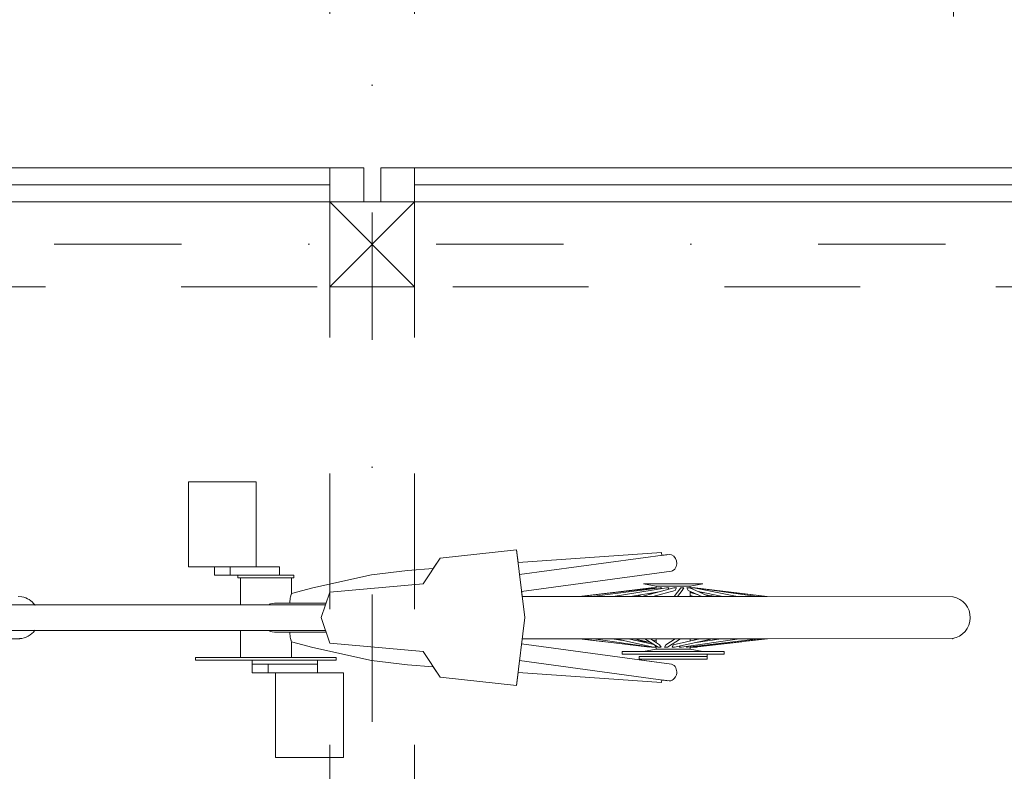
# Model space of a CAD drawing. Extents: x -279660 to -178910, y 68529 to 97979.
# Tile 20 of 45: x -258832 to -257671, y 87441 to 88326. Entities that reach past the tile are written whole.
import ezdxf

# ---------------------------------------------------------------- set-up
doc = ezdxf.new("R2010")
doc.units = 0
doc.header["$MEASUREMENT"] = 0
for name, pattern in [('Dashed', [564.444447, 282.222223, -282.222223]), ('Dot & Dashed', [450, 150, -150, 0, -150]), ('Przerywana', [320, 160, -160])]:
    doc.linetypes.add(name, pattern=pattern)
for name, color, linetype, lineweight in [('Arch konstrukcja dachu_Nr_Pióra__21', 7, 'Continuous', 9), ('Arch konstrukcja dachu_Nr_Pióra__41', 7, 'Continuous', 15), ('Arch wymiary_Nr_Pióra__21', 7, 'Continuous', 9), ('INWENT OPISY_Nr_Pióra__41', 7, 'Continuous', 15)]:
    doc.layers.add(name, color=color, linetype=linetype, lineweight=lineweight)
doc.layers.add('Arch konstrukcja dachu_Nr_Pióra__66', color=7, linetype='Continuous', lineweight=13, true_color=0x0404ff)
doc.layers.add('Arch zieleń_Nr_Pióra__22', color=7, linetype='Continuous', lineweight=9, true_color=0x7f7f7f)
doc.layers.add('Arch wymiary', color=7, linetype='Continuous')
doc.styles.add('GENERATED_STYLE_1', font='txt')
doc.dimstyles.new('GENERATED_STYLE__1', dxfattribs={"dimtxt": 160.000002, "dimasz": 114, "dimexe": 0.18, "dimexo": 0, "dimgap": 0.09, "dimtad": 1, "dimtih": 1, "dimtoh": 1, "dimdec": 0, "dimlfac": 0.1, "dimzin": 0, "dimdsep": 46, "dimtxsty": 'GENERATED_STYLE_1', "dimblk": 'ARROWHEAD_2', "dimblk1": 'ARROWHEAD_2', "dimblk2": 'ARROWHEAD_2', "dimcen": 0.09, "dimclrd": 7, "dimclre": 7, "dimclrt": 7, "dimazin": 0, "dimtfac": 1, "dimtdec": 4, "dimtmove": 0, "dimatfit": 3, "dimfxl": 0, "dimtolj": 1, "dimtzin": 0, "dimarcsym": 0})
doc.dimstyles.new('GENERATED_STYLE__2', dxfattribs={"dimtxt": 160.000002, "dimasz": 114, "dimexe": 0.18, "dimexo": 0, "dimgap": 0.09, "dimtad": 1, "dimdec": 0, "dimlfac": 0.1, "dimzin": 0, "dimdsep": 46, "dimtxsty": 'GENERATED_STYLE_1', "dimblk": 'ARROWHEAD_2', "dimblk1": 'ARROWHEAD_2', "dimblk2": 'ARROWHEAD_2', "dimcen": 0.09, "dimclrd": 7, "dimclre": 7, "dimclrt": 7, "dimazin": 0, "dimtfac": 1, "dimtdec": 4, "dimtmove": 0, "dimatfit": 3, "dimfxl": 0, "dimtolj": 1, "dimtzin": 0, "dimarcsym": 0})

# ---------------------------------------------------------------- blocks, each defined once
blk = doc.blocks.new('*D256')
at = {"layer": 'Arch wymiary_Nr_Pióra__21', "linetype": 'Continuous'}
for p, q in [((-259781.2, 90213.9), (-259781.2, 90438.9)), ((-254501.2, 90213.9), (-254501.2, 90438.9)), ((-259737.9, 90401.4), (-259824.5, 90251.4)), ((-254544.5, 90251.4), (-254457.9, 90401.4)), ((-259854.6, 90326.4), (-259781.2, 90326.4)), ((-259781.2, 90326.4), (-254501.2, 90326.4)), ((-254501.2, 90326.4), (-254427.9, 90326.4))]:
    blk.add_line(p, q, dxfattribs=at)
at = {"layer": 'Arch wymiary_Nr_Pióra__21', "insert": (-257294.8, 90358.4), "char_height": 160, "attachment_point": 7, "style": 'GENERATED_STYLE_1'}
blk.add_mtext('{528}', dxfattribs=at)
blk = doc.blocks.new('ARROWHEAD_2')
at = {"color": 0, "linetype": 'Continuous', "lineweight": 0}
for p, q in [((-0.378, -0.655), (0.378, 0.655)), ((0, 0), (-1, 0))]:
    blk.add_line(p, q, dxfattribs=at)
blk = doc.blocks.new('*D257')
at = {"layer": 'Arch wymiary_Nr_Pióra__21', "linetype": 'Continuous'}
for p, q in [((-252577, 88151.7), (-252577, 88225.1)), ((-252502, 88108.4), (-252652, 88195)), ((-252464.5, 88151.7), (-252689.5, 88151.7)), ((-252577, 84871.7), (-252577, 88151.7)), ((-252652, 84915), (-252502, 84828.4)), ((-252464.5, 84871.7), (-252689.5, 84871.7)), ((-252577, 84798.4), (-252577, 84871.7))]:
    blk.add_line(p, q, dxfattribs=at)
at = {"layer": 'Arch wymiary_Nr_Pióra__21', "insert": (-252609, 86358.1), "char_height": 160, "attachment_point": 7, "rotation": 90, "style": 'GENERATED_STYLE_1'}
blk.add_mtext('{328}', dxfattribs=at)
blk = doc.blocks.new('*D409')
at = {"layer": 'Arch wymiary_Nr_Pióra__21', "linetype": 'Continuous'}
for p, q in [((-259781.2, 88333.3), (-259781.2, 88558.3)), ((-259741.2, 88333.3), (-259741.2, 88558.3)), ((-259824.5, 88370.8), (-259737.9, 88520.8)), ((-259697.9, 88520.8), (-259784.5, 88370.8)), ((-259854.6, 88445.8), (-259781.2, 88445.8)), ((-259781.2, 88445.8), (-259741.2, 88445.8))]:
    blk.add_line(p, q, dxfattribs=at)
at = {"layer": 'Arch wymiary_Nr_Pióra__21', "char_height": 160, "attachment_point": 7, "style": 'GENERATED_STYLE_1'}
for s, insert in [('{10}', (-259597.9, 88477.8)), ('{118}', (-259207.3, 88477.8)), ('{10}', (-258714.4, 88477.8)), ('{118}', (-258034.7, 88477.8)), ('{10}', (-257439.4, 88477.8)), ('{10}', (-256164.4, 88477.8)), ('{118}', (-255484.7, 88477.8)), ('{10}', (-254889.4, 88477.8)), ('{4}', (-259927, 88477.8)), ('{117}', (-256759.7, 88477.8)), ('{4}', (-254457.9, 88477.8))]:
    blk.add_mtext(s, dxfattribs=dict(at, insert=insert))
blk = doc.blocks.new('*D410')
at = {"layer": 'Arch wymiary_Nr_Pióra__21', "linetype": 'Continuous'}
for p, q in [((-259741.2, 88333.3), (-259741.2, 88558.3)), ((-259641.2, 88333.3), (-259641.2, 88558.3)), ((-259824.5, 88370.8), (-259737.9, 88520.8)), ((-259697.9, 88520.8), (-259784.5, 88370.8)), ((-259597.9, 88520.8), (-259684.5, 88370.8)), ((-259741.2, 88445.8), (-259641.2, 88445.8))]:
    blk.add_line(p, q, dxfattribs=at)
at = {"layer": 'Arch wymiary_Nr_Pióra__21', "char_height": 160, "attachment_point": 7, "style": 'GENERATED_STYLE_1'}
for s, insert in [('{10}', (-259597.9, 88477.8)), ('{118}', (-259207.3, 88477.8)), ('{10}', (-258714.4, 88477.8)), ('{118}', (-258034.7, 88477.8)), ('{10}', (-257439.4, 88477.8)), ('{10}', (-256164.4, 88477.8)), ('{118}', (-255484.7, 88477.8)), ('{10}', (-254889.4, 88477.8)), ('{4}', (-259927, 88477.8)), ('{117}', (-256759.7, 88477.8)), ('{4}', (-254457.9, 88477.8))]:
    blk.add_mtext(s, dxfattribs=dict(at, insert=insert))
blk = doc.blocks.new('*D411')
at = {"layer": 'Arch wymiary_Nr_Pióra__21', "linetype": 'Continuous'}
for p, q in [((-259641.2, 88333.3), (-259641.2, 88558.3)), ((-258466.2, 88333.3), (-258466.2, 88558.3)), ((-259597.9, 88520.8), (-259684.5, 88370.8)), ((-258422.9, 88520.8), (-258509.5, 88370.8)), ((-259641.2, 88445.8), (-258466.2, 88445.8))]:
    blk.add_line(p, q, dxfattribs=at)
at = {"layer": 'Arch wymiary_Nr_Pióra__21', "char_height": 160, "attachment_point": 7, "style": 'GENERATED_STYLE_1'}
for s, insert in [('{10}', (-259597.9, 88477.8)), ('{118}', (-259207.3, 88477.8)), ('{10}', (-258714.4, 88477.8)), ('{118}', (-258034.7, 88477.8)), ('{10}', (-257439.4, 88477.8)), ('{10}', (-256164.4, 88477.8)), ('{118}', (-255484.7, 88477.8)), ('{10}', (-254889.4, 88477.8)), ('{4}', (-259927, 88477.8)), ('{117}', (-256759.7, 88477.8)), ('{4}', (-254457.9, 88477.8))]:
    blk.add_mtext(s, dxfattribs=dict(at, insert=insert))
blk = doc.blocks.new('*D412')
at = {"layer": 'Arch wymiary_Nr_Pióra__21', "linetype": 'Continuous'}
for p, q in [((-258466.2, 88333.3), (-258466.2, 88558.3)), ((-258366.2, 88333.3), (-258366.2, 88558.3)), ((-258422.9, 88520.8), (-258509.5, 88370.8)), ((-258322.9, 88520.8), (-258409.5, 88370.8)), ((-258466.2, 88445.8), (-258366.2, 88445.8))]:
    blk.add_line(p, q, dxfattribs=at)
at = {"layer": 'Arch wymiary_Nr_Pióra__21', "char_height": 160, "attachment_point": 7, "style": 'GENERATED_STYLE_1'}
for s, insert in [('{10}', (-259597.9, 88477.8)), ('{118}', (-259207.3, 88477.8)), ('{10}', (-258714.4, 88477.8)), ('{118}', (-258034.7, 88477.8)), ('{10}', (-257439.4, 88477.8)), ('{10}', (-256164.4, 88477.8)), ('{118}', (-255484.7, 88477.8)), ('{10}', (-254889.4, 88477.8)), ('{4}', (-259927, 88477.8)), ('{117}', (-256759.7, 88477.8)), ('{4}', (-254457.9, 88477.8))]:
    blk.add_mtext(s, dxfattribs=dict(at, insert=insert))
blk = doc.blocks.new('*D413')
at = {"layer": 'Arch wymiary_Nr_Pióra__21', "linetype": 'Continuous'}
for p, q in [((-258366.2, 88333.3), (-258366.2, 88558.3)), ((-257191.2, 88333.3), (-257191.2, 88558.3)), ((-258322.9, 88520.8), (-258409.5, 88370.8)), ((-257147.9, 88520.8), (-257234.5, 88370.8)), ((-258366.2, 88445.8), (-257191.2, 88445.8))]:
    blk.add_line(p, q, dxfattribs=at)
at = {"layer": 'Arch wymiary_Nr_Pióra__21', "char_height": 160, "attachment_point": 7, "style": 'GENERATED_STYLE_1'}
for s, insert in [('{10}', (-259597.9, 88477.8)), ('{118}', (-259207.3, 88477.8)), ('{10}', (-258714.4, 88477.8)), ('{118}', (-258034.7, 88477.8)), ('{10}', (-257439.4, 88477.8)), ('{10}', (-256164.4, 88477.8)), ('{118}', (-255484.7, 88477.8)), ('{10}', (-254889.4, 88477.8)), ('{4}', (-259927, 88477.8)), ('{117}', (-256759.7, 88477.8)), ('{4}', (-254457.9, 88477.8))]:
    blk.add_mtext(s, dxfattribs=dict(at, insert=insert))
blk = doc.blocks.new('*D414')
at = {"layer": 'Arch wymiary_Nr_Pióra__21', "linetype": 'Continuous'}
for p, q in [((-257191.2, 88333.3), (-257191.2, 88558.3)), ((-257091.2, 88333.3), (-257091.2, 88558.3)), ((-257147.9, 88520.8), (-257234.5, 88370.8)), ((-257047.9, 88520.8), (-257134.5, 88370.8)), ((-257191.2, 88445.8), (-257091.2, 88445.8))]:
    blk.add_line(p, q, dxfattribs=at)
at = {"layer": 'Arch wymiary_Nr_Pióra__21', "char_height": 160, "attachment_point": 7, "style": 'GENERATED_STYLE_1'}
for s, insert in [('{10}', (-259597.9, 88477.8)), ('{118}', (-259207.3, 88477.8)), ('{10}', (-258714.4, 88477.8)), ('{118}', (-258034.7, 88477.8)), ('{10}', (-257439.4, 88477.8)), ('{10}', (-256164.4, 88477.8)), ('{118}', (-255484.7, 88477.8)), ('{10}', (-254889.4, 88477.8)), ('{4}', (-259927, 88477.8)), ('{117}', (-256759.7, 88477.8)), ('{4}', (-254457.9, 88477.8))]:
    blk.add_mtext(s, dxfattribs=dict(at, insert=insert))
blk = doc.blocks.new('*D415')
at = {"layer": 'Arch wymiary_Nr_Pióra__21', "linetype": 'Continuous'}
for p, q in [((-257091.2, 88333.3), (-257091.2, 88558.3)), ((-255916.2, 88333.3), (-255916.2, 88558.3)), ((-257047.9, 88520.8), (-257134.5, 88370.8)), ((-255872.9, 88520.8), (-255959.5, 88370.8)), ((-257091.2, 88445.8), (-255916.2, 88445.8))]:
    blk.add_line(p, q, dxfattribs=at)
at = {"layer": 'Arch wymiary_Nr_Pióra__21', "char_height": 160, "attachment_point": 7, "style": 'GENERATED_STYLE_1'}
for s, insert in [('{10}', (-259597.9, 88477.8)), ('{118}', (-259207.3, 88477.8)), ('{10}', (-258714.4, 88477.8)), ('{118}', (-258034.7, 88477.8)), ('{10}', (-257439.4, 88477.8)), ('{10}', (-256164.4, 88477.8)), ('{118}', (-255484.7, 88477.8)), ('{10}', (-254889.4, 88477.8)), ('{4}', (-259927, 88477.8)), ('{117}', (-256759.7, 88477.8)), ('{4}', (-254457.9, 88477.8))]:
    blk.add_mtext(s, dxfattribs=dict(at, insert=insert))
blk = doc.blocks.new('*D416')
at = {"layer": 'Arch wymiary_Nr_Pióra__21', "linetype": 'Continuous'}
for p, q in [((-255916.2, 88333.3), (-255916.2, 88558.3)), ((-255816.2, 88333.3), (-255816.2, 88558.3)), ((-255872.9, 88520.8), (-255959.5, 88370.8)), ((-255772.9, 88520.8), (-255859.5, 88370.8)), ((-255916.2, 88445.8), (-255816.2, 88445.8))]:
    blk.add_line(p, q, dxfattribs=at)
at = {"layer": 'Arch wymiary_Nr_Pióra__21', "char_height": 160, "attachment_point": 7, "style": 'GENERATED_STYLE_1'}
for s, insert in [('{10}', (-259597.9, 88477.8)), ('{118}', (-259207.3, 88477.8)), ('{10}', (-258714.4, 88477.8)), ('{118}', (-258034.7, 88477.8)), ('{10}', (-257439.4, 88477.8)), ('{10}', (-256164.4, 88477.8)), ('{118}', (-255484.7, 88477.8)), ('{10}', (-254889.4, 88477.8)), ('{4}', (-259927, 88477.8)), ('{117}', (-256759.7, 88477.8)), ('{4}', (-254457.9, 88477.8))]:
    blk.add_mtext(s, dxfattribs=dict(at, insert=insert))
blk = doc.blocks.new('*D417')
at = {"layer": 'Arch wymiary_Nr_Pióra__21', "linetype": 'Continuous'}
for p, q in [((-255816.2, 88333.3), (-255816.2, 88558.3)), ((-254641.2, 88333.3), (-254641.2, 88558.3)), ((-255772.9, 88520.8), (-255859.5, 88370.8)), ((-254597.9, 88520.8), (-254684.5, 88370.8)), ((-255816.2, 88445.8), (-254641.2, 88445.8))]:
    blk.add_line(p, q, dxfattribs=at)
at = {"layer": 'Arch wymiary_Nr_Pióra__21', "char_height": 160, "attachment_point": 7, "style": 'GENERATED_STYLE_1'}
for s, insert in [('{10}', (-259597.9, 88477.8)), ('{118}', (-259207.3, 88477.8)), ('{10}', (-258714.4, 88477.8)), ('{118}', (-258034.7, 88477.8)), ('{10}', (-257439.4, 88477.8)), ('{10}', (-256164.4, 88477.8)), ('{118}', (-255484.7, 88477.8)), ('{10}', (-254889.4, 88477.8)), ('{4}', (-259927, 88477.8)), ('{117}', (-256759.7, 88477.8)), ('{4}', (-254457.9, 88477.8))]:
    blk.add_mtext(s, dxfattribs=dict(at, insert=insert))
blk = doc.blocks.new('*D418')
at = {"layer": 'Arch wymiary_Nr_Pióra__21', "linetype": 'Continuous'}
for p, q in [((-254641.2, 88333.3), (-254641.2, 88558.3)), ((-254541.2, 88333.3), (-254541.2, 88558.3)), ((-254597.9, 88520.8), (-254684.5, 88370.8)), ((-254584.5, 88370.8), (-254497.9, 88520.8)), ((-254457.9, 88520.8), (-254544.5, 88370.8)), ((-254641.2, 88445.8), (-254541.2, 88445.8))]:
    blk.add_line(p, q, dxfattribs=at)
at = {"layer": 'Arch wymiary_Nr_Pióra__21', "char_height": 160, "attachment_point": 7, "style": 'GENERATED_STYLE_1'}
for s, insert in [('{10}', (-259597.9, 88477.8)), ('{118}', (-259207.3, 88477.8)), ('{10}', (-258714.4, 88477.8)), ('{118}', (-258034.7, 88477.8)), ('{10}', (-257439.4, 88477.8)), ('{10}', (-256164.4, 88477.8)), ('{118}', (-255484.7, 88477.8)), ('{10}', (-254889.4, 88477.8)), ('{4}', (-259927, 88477.8)), ('{117}', (-256759.7, 88477.8)), ('{4}', (-254457.9, 88477.8))]:
    blk.add_mtext(s, dxfattribs=dict(at, insert=insert))
blk = doc.blocks.new('*D419')
at = {"layer": 'Arch wymiary_Nr_Pióra__21', "linetype": 'Continuous'}
for p, q in [((-254541.2, 88333.3), (-254541.2, 88558.3)), ((-254501.2, 88333.3), (-254501.2, 88558.3)), ((-254584.5, 88370.8), (-254497.9, 88520.8)), ((-254457.9, 88520.8), (-254544.5, 88370.8)), ((-254541.2, 88445.8), (-254501.2, 88445.8)), ((-254501.2, 88445.8), (-254427.9, 88445.8))]:
    blk.add_line(p, q, dxfattribs=at)
at = {"layer": 'Arch wymiary_Nr_Pióra__21', "char_height": 160, "attachment_point": 7, "style": 'GENERATED_STYLE_1'}
for s, insert in [('{10}', (-259597.9, 88477.8)), ('{118}', (-259207.3, 88477.8)), ('{10}', (-258714.4, 88477.8)), ('{118}', (-258034.7, 88477.8)), ('{10}', (-257439.4, 88477.8)), ('{10}', (-256164.4, 88477.8)), ('{118}', (-255484.7, 88477.8)), ('{10}', (-254889.4, 88477.8)), ('{4}', (-259927, 88477.8)), ('{117}', (-256759.7, 88477.8)), ('{4}', (-254457.9, 88477.8))]:
    blk.add_mtext(s, dxfattribs=dict(at, insert=insert))
blk = doc.blocks.new('*D420')
at = {"layer": 'Arch wymiary_Nr_Pióra__21', "linetype": 'Continuous'}
for p, q in [((-259781.2, 89909.2), (-259781.2, 90134.2)), ((-259741.2, 89909.2), (-259741.2, 90134.2)), ((-259824.5, 89946.7), (-259737.9, 90096.7)), ((-259697.9, 90096.7), (-259784.5, 89946.7)), ((-259854.6, 90021.7), (-259781.2, 90021.7)), ((-259781.2, 90021.7), (-259741.2, 90021.7))]:
    blk.add_line(p, q, dxfattribs=at)
at = {"layer": 'Arch wymiary_Nr_Pióra__21', "char_height": 160, "attachment_point": 7, "style": 'GENERATED_STYLE_1'}
for s, insert in [('{4}', (-259927, 90053.7)), ('{520}', (-257346, 90053.7)), ('{4}', (-254687, 90053.7))]:
    blk.add_mtext(s, dxfattribs=dict(at, insert=insert))
blk = doc.blocks.new('*D421')
at = {"layer": 'Arch wymiary_Nr_Pióra__21', "linetype": 'Continuous'}
for p, q in [((-259741.2, 89909.2), (-259741.2, 90134.2)), ((-254541.2, 89909.2), (-254541.2, 90134.2)), ((-259824.5, 89946.7), (-259737.9, 90096.7)), ((-259697.9, 90096.7), (-259784.5, 89946.7)), ((-254584.5, 89946.7), (-254497.9, 90096.7)), ((-254457.9, 90096.7), (-254544.5, 89946.7)), ((-259741.2, 90021.7), (-254541.2, 90021.7))]:
    blk.add_line(p, q, dxfattribs=at)
at = {"layer": 'Arch wymiary_Nr_Pióra__21', "char_height": 160, "attachment_point": 7, "style": 'GENERATED_STYLE_1'}
for s, insert in [('{4}', (-259927, 90053.7)), ('{520}', (-257346, 90053.7)), ('{4}', (-254687, 90053.7))]:
    blk.add_mtext(s, dxfattribs=dict(at, insert=insert))
blk = doc.blocks.new('*D422')
at = {"layer": 'Arch wymiary_Nr_Pióra__21', "linetype": 'Continuous'}
for p, q in [((-254541.2, 89909.2), (-254541.2, 90134.2)), ((-254501.2, 89909.2), (-254501.2, 90134.2)), ((-254584.5, 89946.7), (-254497.9, 90096.7)), ((-254457.9, 90096.7), (-254544.5, 89946.7)), ((-254541.2, 90021.7), (-254501.2, 90021.7)), ((-254501.2, 90021.7), (-254427.9, 90021.7))]:
    blk.add_line(p, q, dxfattribs=at)
at = {"layer": 'Arch wymiary_Nr_Pióra__21', "char_height": 160, "attachment_point": 7, "style": 'GENERATED_STYLE_1'}
for s, insert in [('{4}', (-259927, 90053.7)), ('{520}', (-257346, 90053.7)), ('{4}', (-254687, 90053.7))]:
    blk.add_mtext(s, dxfattribs=dict(at, insert=insert))

msp = doc.modelspace()

# ---------------------------------------------------------------- linework, layer by layer
at = {"layer": 'Arch konstrukcja dachu_Nr_Pióra__21', "linetype": 'Dot & Dashed'}
for p, q in [((-258416.2, 95300.7), (-258416.2, 82181.1)), ((-259691.2, 88061.7), (-253270.1, 88061.7))]:
    msp.add_line(p, q, dxfattribs=at)
at = {"layer": 'Arch konstrukcja dachu_Nr_Pióra__41', "linetype": 'Przerywana'}
for p, q in [((-259641.2, 88111.7), (-254641.2, 88111.7)), ((-258466.2, 88111.7), (-258466.2, 84911.7)), ((-258366.2, 88111.7), (-258366.2, 84911.7)), ((-254641.2, 88011.7), (-259641.2, 88011.7))]:
    msp.add_line(p, q, dxfattribs=at)
at = {"layer": 'Arch konstrukcja dachu_Nr_Pióra__41', "linetype": 'Continuous'}
for p, q in [((-258466.2, 88111.7), (-258366.2, 88111.7)), ((-258466.2, 88011.7), (-258466.2, 88111.7)), ((-258466.2, 88011.7), (-258366.2, 88111.7)), ((-258366.2, 88011.7), (-258466.2, 88111.7)), ((-258366.2, 88111.7), (-258366.2, 88011.7)), ((-258366.2, 88011.7), (-258466.2, 88011.7))]:
    msp.add_line(p, q, dxfattribs=at)
at = {"layer": 'Arch konstrukcja dachu_Nr_Pióra__66', "linetype": 'Continuous'}
for p, q in [((-259701.2, 88151.7), (-258466.2, 88151.7)), ((-258466.2, 88151.7), (-258426.2, 88151.7)), ((-258466.2, 88111.7), (-258466.2, 88151.7)), ((-258426.2, 88151.7), (-258426.2, 88111.7)), ((-258406.2, 88111.7), (-258406.2, 88151.7)), ((-258406.2, 88151.7), (-258366.2, 88151.7)), ((-258366.2, 88151.7), (-258366.2, 88111.7)), ((-258366.2, 88151.7), (-257191.2, 88151.7)), ((-259701.2, 88131.7), (-258466.2, 88131.7)), ((-258366.2, 88131.7), (-257191.2, 88131.7)), ((-259701.2, 88111.7), (-258466.2, 88111.7)), ((-258426.2, 88111.7), (-258466.2, 88111.7)), ((-258366.2, 88111.7), (-258406.2, 88111.7)), ((-258366.2, 88111.7), (-257191.2, 88111.7))]:
    msp.add_line(p, q, dxfattribs=at)
at = {"layer": 'Arch zieleń_Nr_Pióra__22', "linetype": 'Continuous'}
for p, q in [((-258632.8, 87781.7), (-258552.8, 87781.7)), ((-258632.8, 87681.7), (-258632.8, 87781.7)), ((-258552.8, 87781.7), (-258552.8, 87681.7)), ((-258356.3, 87661.7), (-258336.3, 87691.7)), ((-258344.4, 87679.5), (-258336.3, 87691.7)), ((-258336.3, 87691.7), (-258246.3, 87701.7)), ((-258246.3, 87701.7), (-258244.4, 87686.5)), ((-258246.3, 87701.7), (-258236.3, 87621.7)), ((-258244.4, 87686.5), (-258075.3, 87698.4)), ((-258242.6, 87672.4), (-258067.7, 87696)), ((-258075.3, 87698.4), (-258075, 87695)), ((-258075, 87695), (-258066.2, 87696.2)), ((-258066.2, 87696.2), (-258063.4, 87695.7)), ((-258063.4, 87695.7), (-258060.8, 87694)), ((-258060.8, 87694), (-258058.7, 87691.4)), ((-258058.7, 87691.4), (-258057.6, 87688.5)), ((-258602.2, 87681.7), (-258632.8, 87681.7)), ((-258632.8, 87681.7), (-258525.3, 87681.7)), ((-258602.2, 87671.7), (-258602.2, 87681.7)), ((-258583.4, 87681.7), (-258583.4, 87671.7)), ((-258552.8, 87681.7), (-258525.3, 87681.7)), ((-258525.3, 87681.7), (-258525.3, 87671.7)), ((-258374.5, 87677.4), (-258344.4, 87679.5)), ((-258057.9, 87682.1), (-258059.8, 87678.8)), ((-258057.3, 87685.3), (-258057.9, 87682.1)), ((-258057.6, 87688.5), (-258057.3, 87685.3)), ((-258574.5, 87671.7), (-258602.2, 87671.7)), ((-258508.5, 87671.7), (-258602.2, 87671.7)), ((-258574.5, 87668.7), (-258574.5, 87671.7)), ((-258574.5, 87668.7), (-258574.5, 87671.7)), ((-258571.5, 87668.7), (-258574.5, 87668.7)), ((-258508.5, 87668.7), (-258574.5, 87668.7)), ((-258571.5, 87636.7), (-258571.5, 87668.7)), ((-258525.3, 87671.7), (-258508.5, 87671.7)), ((-258511.5, 87668.7), (-258511.5, 87650.1)), ((-258508.5, 87668.7), (-258511.5, 87668.7)), ((-258508.5, 87671.7), (-258508.5, 87668.7)), ((-258508.5, 87668.7), (-258508.5, 87671.7)), ((-258486.1, 87656.9), (-258417.1, 87672.2)), ((-258417.1, 87672.2), (-258374.5, 87677.4)), ((-258063.6, 87676.5), (-258240.1, 87652.6)), ((-258240.1, 87652.6), (-258063.6, 87676.5)), ((-258062.2, 87677), (-258063.6, 87676.5)), ((-258059.8, 87678.8), (-258062.2, 87677)), ((-258511.5, 87650.1), (-258486.1, 87656.9)), ((-258466.3, 87651.7), (-258356.3, 87661.7)), ((-258086.2, 87656.7), (-258172.3, 87646.7)), ((-258171, 87646.7), (-258087.5, 87656.7)), ((-258082.2, 87656.7), (-258171, 87646.7)), ((-258076.7, 87656.7), (-258157.4, 87646.7)), ((-258069.3, 87656.7), (-258132.3, 87646.7)), ((-258060.9, 87656.7), (-258098.6, 87646.7)), ((-258096.5, 87661.7), (-258026.5, 87661.7)), ((-258081.5, 87658.7), (-258096.5, 87661.7)), ((-258096.5, 87661.7), (-258081.5, 87658.7)), ((-258026.5, 87661.7), (-258096.5, 87661.7)), ((-258087.5, 87656.7), (-258094.7, 87655.7)), ((-258087.5, 87656.7), (-258081.9, 87656.7)), ((-258087.5, 87656.7), (-258087.4, 87656.6)), ((-258087.5, 87656.7), (-258082.8, 87656.7)), ((-258086.2, 87656.7), (-258086.1, 87656.3)), ((-258085.3, 87656.4), (-258085.3, 87656.7)), ((-258082.8, 87656.6), (-258082.8, 87656.7)), ((-258082.2, 87656.7), (-258081.9, 87656.7)), ((-258081.9, 87656.7), (-258081.9, 87656.3)), ((-258081.9, 87656.7), (-258081.9, 87656.1)), ((-258081.9, 87656.3), (-258081.5, 87656.4)), ((-258081.5, 87656.4), (-258081.9, 87656.3)), ((-258081.5, 87656.4), (-258081.5, 87658.7)), ((-258081.5, 87658.7), (-258081.5, 87656.1)), ((-258041.5, 87658.7), (-258081.5, 87658.7)), ((-258076.7, 87656.7), (-258075.2, 87656.7)), ((-258075.2, 87656.7), (-258075.3, 87655.7)), ((-258069.3, 87656.7), (-258066.8, 87656.7)), ((-258066.8, 87656.7), (-258067.4, 87655)), ((-258060.9, 87656.7), (-258057.8, 87656.7)), ((-258052.7, 87656.7), (-258060.4, 87646.7)), ((-258057.8, 87656.7), (-258059.2, 87653.7)), ((-258052.7, 87656.7), (-258049.2, 87656.7)), ((-258049.2, 87656.7), (-258050.9, 87653.7)), ((-258043.9, 87653.7), (-258045.5, 87656.7)), ((-258045.5, 87656.7), (-258042.1, 87656.7)), ((-258042.1, 87656.7), (-258019, 87646.7)), ((-258026.5, 87661.7), (-258041.5, 87658.7)), ((-258026.5, 87661.7), (-258041.5, 87658.7)), ((-258041.5, 87658.7), (-258041.5, 87656.4)), ((-258041.5, 87658.7), (-258041.5, 87656.4)), ((-258041.5, 87656.4), (-258041.1, 87656.3)), ((-258041.1, 87656.7), (-258035.5, 87656.7)), ((-258041.1, 87656.3), (-258041.1, 87656.7)), ((-258041.1, 87656.7), (-258041.1, 87656.3)), ((-258041.1, 87656.7), (-258040.8, 87656.7)), ((-258040.8, 87656.7), (-258040.2, 87656.6)), ((-258040.8, 87656.2), (-258040.8, 87656.7)), ((-258039.8, 87655.7), (-258040.2, 87656.7)), ((-258040.2, 87656.7), (-258035.5, 87656.7)), ((-258037.4, 87656.7), (-257986.2, 87646.7)), ((-258035.5, 87656.7), (-257950.7, 87646.7)), ((-258035.5, 87656.7), (-257962.5, 87646.7)), ((-258833.3, 87646.7), (-258829, 87646.3)), ((-258513, 87642.9), (-258512.8, 87644.6)), ((-258512.8, 87644.6), (-258512.5, 87646.1)), ((-258512.5, 87646.1), (-258512.2, 87647.5)), ((-258512.2, 87647.5), (-258512, 87648.4)), ((-258511.9, 87648.6), (-258511.5, 87649.9)), ((-258511.9, 87648.5), (-258511.9, 87648.6)), ((-258511.5, 87649.9), (-258511.5, 87650.1)), ((-258476.3, 87621.7), (-258466.3, 87651.7)), ((-258240.1, 87652.6), (-258239.4, 87646.7)), ((-258239.4, 87646.7), (-258171, 87646.7)), ((-257950.7, 87646.7), (-258239.4, 87646.7)), ((-258078.6, 87652), (-258112, 87646.7)), ((-258099.3, 87648.7), (-258103.9, 87646.7)), ((-258085.6, 87650.9), (-258090.1, 87649)), ((-258059.2, 87653.7), (-258085.6, 87646.7)), ((-258081.5, 87651.6), (-258081.5, 87651.2)), ((-258081.5, 87647.8), (-258081.5, 87646.7)), ((-258050.9, 87653.7), (-258056.4, 87646.7)), ((-258043.9, 87653.7), (-258027.7, 87646.7)), ((-258041.5, 87652.7), (-258041.5, 87646.7)), ((-258041.5, 87651.6), (-258037.3, 87650.9)), ((-258041.5, 87651.2), (-258032.9, 87649)), ((-258041.5, 87647.8), (-258037.3, 87646.7)), ((-258032.2, 87652.4), (-258003.1, 87646.7)), ((-258030.4, 87651.6), (-258024.5, 87650.9)), ((-258028.3, 87655.7), (-257950.7, 87646.7)), ((-258023.7, 87648.7), (-258011, 87646.7)), ((-257987.9, 87647), (-257985.5, 87646.7)), ((-257950.7, 87646.7), (-257731.8, 87646.3)), ((-258942.8, 87636.7), (-258471.3, 87636.7)), ((-258813.7, 87636.7), (-258571.5, 87636.7)), ((-258539, 87636.7), (-258536.9, 87637.7)), ((-258536.9, 87637.7), (-258536.5, 87637.8)), ((-258535.9, 87637.9), (-258534.1, 87638.5)), ((-258534.1, 87638.5), (-258531.2, 87638.7)), ((-258531.2, 87638.7), (-258470.6, 87638.7)), ((-258513.2, 87641.1), (-258513, 87642.9)), ((-258513.2, 87639.3), (-258513.2, 87641.1)), ((-258513.2, 87638.7), (-258513.2, 87639.3)), ((-258466.3, 87591.7), (-258476.3, 87621.7)), ((-258236.3, 87621.7), (-258246.3, 87541.7)), ((-258942.8, 87606.7), (-258471.3, 87606.7)), ((-258571.5, 87606.7), (-258813.8, 87606.7)), ((-258571.5, 87574.7), (-258571.5, 87606.7)), ((-258536.9, 87605.7), (-258539, 87606.7)), ((-258536.5, 87605.6), (-258536.9, 87605.7)), ((-258534.1, 87605), (-258535.9, 87605.5)), ((-258531.2, 87604.7), (-258534.1, 87605)), ((-258531.2, 87604.7), (-258470.6, 87604.7)), ((-258513.2, 87604.1), (-258513.2, 87604.7)), ((-258513.2, 87602.3), (-258513.2, 87604.1)), ((-258513, 87600.5), (-258513.2, 87602.3)), ((-258512.8, 87598.8), (-258513, 87600.5)), ((-258512.5, 87597.3), (-258512.8, 87598.8)), ((-258831.6, 87596.9), (-258983.7, 87596.7)), ((-258512.2, 87595.9), (-258512.5, 87597.3)), ((-258512, 87595), (-258512.2, 87595.9)), ((-258511.7, 87594), (-258511.9, 87595)), ((-258511.5, 87593.3), (-258511.7, 87594)), ((-258511.5, 87593.3), (-258511.5, 87574.7)), ((-258486.1, 87586.5), (-258511.5, 87593.3)), ((-258417.1, 87571.2), (-258486.1, 87586.5)), ((-258356.3, 87581.7), (-258466.3, 87591.7)), ((-258240.1, 87590.8), (-258063.6, 87566.9)), ((-257950.6, 87596.7), (-258239.4, 87596.7)), ((-258142.2, 87593.3), (-258172.4, 87596.7)), ((-258089.5, 87587), (-258170.5, 87596.7)), ((-258087.3, 87586.7), (-258155.6, 87596.7)), ((-258120.6, 87594.8), (-258133.8, 87596.7)), ((-258084.7, 87586.7), (-258129.2, 87596.7)), ((-258121.5, 87595), (-258123.8, 87595.2)), ((-258084.4, 87590), (-258114.3, 87596.7)), ((-258088, 87592.4), (-258107.8, 87595.2)), ((-258088.5, 87592.4), (-258107.6, 87596.7)), ((-258079.3, 87586.7), (-258094.8, 87596.7)), ((-258085.4, 87590.7), (-258089.5, 87591.1)), ((-258077.5, 87589.7), (-258088.4, 87596.7)), ((-258085.1, 87586.7), (-258087.3, 87586.7)), ((-258081.5, 87594.2), (-258086.1, 87595.2)), ((-258085.1, 87586.8), (-258085.1, 87586.7)), ((-258081.7, 87586.7), (-258084.7, 87586.7)), ((-258082.7, 87588.9), (-258081.7, 87586.7)), ((-258081.5, 87587.1), (-258081.9, 87587.2)), ((-258081.5, 87596.7), (-258081.5, 87592.3)), ((-258081.5, 87588.1), (-258081.5, 87584.7)), ((-258075.9, 87586.7), (-258079.3, 87586.7)), ((-258077.5, 87589.7), (-258075.9, 87586.7)), ((-258071.7, 87586.7), (-258070.1, 87589.7)), ((-258068.3, 87586.7), (-258071.7, 87586.7)), ((-258070.1, 87589.7), (-258059.2, 87596.7)), ((-258068.3, 87586.7), (-258052.8, 87596.7)), ((-258062.9, 87586.7), (-258061.6, 87589.7)), ((-258059.9, 87586.7), (-258062.9, 87586.7)), ((-258061.6, 87589.7), (-258030.3, 87596.7)), ((-258059.9, 87586.7), (-258015.4, 87596.7)), ((-258054, 87586.7), (-258053.6, 87588.1)), ((-258051.7, 87586.7), (-258054, 87586.7)), ((-258051.7, 87586.7), (-257983.5, 87596.7)), ((-258045.9, 87586.7), (-258045.8, 87587.6)), ((-258044.7, 87586.7), (-258045.9, 87586.7)), ((-258044.7, 87586.7), (-257961, 87596.7)), ((-258041.5, 87596.7), (-258041.5, 87594.2)), ((-258041.1, 87587.2), (-258041.5, 87587.1)), ((-258041.5, 87587.1), (-258041.5, 87584.7)), ((-258041.5, 87587.1), (-258041.5, 87584.7)), ((-258041.3, 87586.7), (-258041.1, 87587.2)), ((-258041.1, 87587.2), (-258041.3, 87586.7)), ((-258035.7, 87586.7), (-258041.3, 87586.7)), ((-258038.3, 87586.7), (-258041.3, 87586.7)), ((-258039.7, 87586.7), (-258039.8, 87587.3)), ((-258039.7, 87586.7), (-257950.6, 87596.7)), ((-258038.3, 87586.7), (-258038.4, 87586.9)), ((-258038.3, 87586.7), (-258037.9, 87586.8)), ((-258037.8, 87586.9), (-258037.9, 87586.7)), ((-258035.7, 87586.7), (-258037.9, 87586.7)), ((-258037.3, 87587), (-258037.4, 87586.7)), ((-258036.9, 87595.2), (-258034.6, 87596.7)), ((-258036.2, 87586.7), (-258036.3, 87587.1)), ((-258036.2, 87586.7), (-257980.8, 87593.3)), ((-257953.2, 87596.7), (-258035.7, 87586.7)), ((-258035.7, 87586.7), (-258033.5, 87587)), ((-258035.7, 87586.7), (-258035.7, 87586.8)), ((-258034.5, 87592.4), (-258005.2, 87596.7)), ((-258015.2, 87595.2), (-258008.7, 87596.7)), ((-257732.3, 87597.1), (-257953.2, 87596.7)), ((-258336.3, 87551.7), (-258356.3, 87581.7)), ((-258121.5, 87581.7), (-258001.5, 87581.7)), ((-258121.5, 87581.7), (-258121.5, 87578.7)), ((-258121.5, 87578.7), (-258001.5, 87578.7)), ((-258101.5, 87575.7), (-258101.5, 87572.7)), ((-258101.5, 87575.7), (-258021.5, 87575.7)), ((-258081.5, 87584.7), (-258096.5, 87581.7)), ((-258041.5, 87584.7), (-258081.5, 87584.7)), ((-258041.5, 87584.7), (-258026.5, 87581.7)), ((-258041.5, 87584.7), (-258026.5, 87581.7)), ((-258026.5, 87581.7), (-258001.5, 87581.7)), ((-258021.5, 87578.7), (-258021.5, 87572.7)), ((-258001.5, 87578.7), (-258021.5, 87578.7)), ((-258001.5, 87581.7), (-258001.5, 87578.7)), ((-258001.5, 87581.7), (-258001.5, 87578.7)), ((-258624.5, 87574.7), (-258571.5, 87574.7)), ((-258624.5, 87571.7), (-258624.5, 87574.7)), ((-258624.5, 87571.7), (-258624.5, 87574.7)), ((-258458.5, 87574.7), (-258624.5, 87574.7)), ((-258557.7, 87571.7), (-258624.5, 87571.7)), ((-258458.5, 87571.7), (-258624.5, 87571.7)), ((-258557.7, 87556.7), (-258557.7, 87571.7)), ((-258557.7, 87566.7), (-258480.8, 87566.7)), ((-258538.9, 87566.7), (-258538.9, 87556.7)), ((-258511.5, 87574.7), (-258458.5, 87574.7)), ((-258480.8, 87571.7), (-258480.8, 87556.7)), ((-258458.5, 87571.7), (-258480.8, 87571.7)), ((-258458.5, 87574.7), (-258458.5, 87571.7)), ((-258458.5, 87571.7), (-258458.5, 87574.7)), ((-258374.5, 87566), (-258417.1, 87571.2)), ((-258344.4, 87563.9), (-258374.5, 87566)), ((-258336.3, 87551.7), (-258344.4, 87563.9)), ((-258242.6, 87571.1), (-258067.7, 87547.4)), ((-258101.5, 87572.7), (-258101.6, 87572.1)), ((-258101.6, 87572.1), (-258063.6, 87566.9)), ((-258021.5, 87572.7), (-258101.5, 87572.7)), ((-258063.6, 87566.9), (-258061.9, 87566.2)), ((-258061.9, 87566.2), (-258060.4, 87565.2)), ((-258060.4, 87565.2), (-258059.3, 87564)), ((-258059.3, 87564), (-258058.5, 87562.7)), ((-258530.2, 87556.7), (-258557.7, 87556.7)), ((-258450.2, 87556.7), (-258557.7, 87556.7)), ((-258530.2, 87456.7), (-258530.2, 87556.7)), ((-258480.8, 87556.7), (-258450.2, 87556.7)), ((-258450.2, 87556.7), (-258450.2, 87456.7)), ((-258246.3, 87541.7), (-258336.3, 87551.7)), ((-258244.4, 87556.9), (-258246.3, 87541.7)), ((-258075.3, 87545.1), (-258244.4, 87556.9)), ((-258058.7, 87552), (-258060.2, 87550)), ((-258058.4, 87552.8), (-258058.7, 87552)), ((-258058.5, 87562.7), (-258057.9, 87561.1)), ((-258057.8, 87554.4), (-258058.4, 87552.8)), ((-258057.9, 87561.1), (-258057.5, 87559.5)), ((-258057.4, 87556.1), (-258057.8, 87554.4)), ((-258057.5, 87559.5), (-258057.3, 87557.8)), ((-258057.3, 87557.8), (-258057.4, 87556.1)), ((-258075, 87548.4), (-258075.3, 87545.1)), ((-258066.2, 87547.2), (-258075, 87548.4)), ((-258064.5, 87547.4), (-258066.2, 87547.2)), ((-258062.9, 87547.9), (-258064.5, 87547.4)), ((-258061.4, 87548.9), (-258062.9, 87547.9)), ((-258060.2, 87550), (-258061.4, 87548.9)), ((-258450.2, 87456.7), (-258530.2, 87456.7))]:
    msp.add_line(p, q, dxfattribs=at)
for centre, radius, start, end in [((-258833.6, 87621.9), 24.8, 36.6326, 79.2238), ((-257736.5, 87621.7), 25, 279.7222, 79.2778), ((-258833.2, 87620.9), 24, 273.7481, 323.9211)]:
    msp.add_arc(centre, radius, start, end, dxfattribs=at)
for p in [(-258813.7, 87636.7), (-258831.6, 87596.9), (-257732.3, 87597.1)]:
    msp.add_point(p, dxfattribs=at)
at = {"layer": 'INWENT OPISY_Nr_Pióra__41', "linetype": 'Dashed'}
msp.add_line((-257731.2, 89176.7), (-257731.2, 88076.7), dxfattribs=at)

# ---------------------------------------------------------------- dimensions: what is measured, and where the dimension line sits
at = {"layer": 'Arch wymiary', "linetype": 'Continuous'}
for base, p1, p2, picture, middle in [((-259781.2, 90326.4), (-259781.2, 88151.7), (-254501.2, 88151.7), '*D256', (-257112.7, 90438.4)), ((-259781.2, 90021.7), (-259781.2, 88151.7), (-259741.2, 88151.7), '*D420', (-259866.3, 90133.7)), ((-259781.2, 90021.7), (-259741.2, 88151.7), (-254541.2, 88111.7), '*D421', (-257163.9, 90133.7)), ((-259781.2, 90021.7), (-254541.2, 88111.7), (-254501.2, 88042.5), '*D422', (-254626.3, 90133.7)), ((-259781.2, 88445.8), (-259781.2, 88151.7), (-259741.2, 88070), '*D409', (-259866.3, 88557.8)), ((-259781.2, 88445.8), (-259741.2, 88070), (-259641.2, 88092.2), '*D410', (-259476.5, 88557.8)), ((-259781.2420533, 88445.8342575), (-259641.2420533, 88092.1641563), (-258466.2420533, 88111.7103819), '*D411', (-259033.2628508, 88557.8342592)), ((-259781.2, 88445.8), (-258466.2, 88111.7), (-258366.2, 88111.7), '*D412', (-258593, 88557.8)), ((-259781.2420533, 88445.8342575), (-258366.2420533, 88111.7103819), (-257191.2420533, 88111.7103819), '*D413', (-257860.6636544, 88557.8342592)), ((-259781.2, 88445.8), (-257191.2, 88111.7), (-257091.2, 88111.7), '*D414', (-257318, 88557.8)), ((-259781.2420533, 88445.8342575), (-257091.2420533, 88111.7103819), (-255916.2420533, 88111.7103819), '*D415', (-256585.6636544, 88557.8342592)), ((-259781.2, 88445.8), (-255916.2, 88111.7), (-255816.2, 88111.7), '*D416', (-256043, 88557.8)), ((-259781.2420533, 88445.8342575), (-255816.2420533, 88111.7103819), (-254641.2420533, 88111.7103819), '*D417', (-255310.6636544, 88557.8342592)), ((-259781.2, 88445.8), (-254641.2, 88111.7), (-254541.2, 88011.7), '*D418', (-254768, 88557.8)), ((-259781.2, 88445.8), (-254541.2, 88011.7), (-254501.2, 87889.3), '*D419', (-254397.2, 88557.8))]:
    dim = msp.add_linear_dim(base=base, p1=p1, p2=p2, dimstyle='GENERATED_STYLE__1', dxfattribs=at)
    dim.commit()
    dim.dimension.update_dxf_attribs({"geometry": picture, "text_midpoint": middle})
dim = msp.add_linear_dim(base=(-252577, 84871.7), p1=(-259781.2, 84871.7), p2=(-259781.2, 88151.7), angle=90, dimstyle='GENERATED_STYLE__2', dxfattribs=at)
dim.commit()
dim.dimension.update_dxf_attribs({"geometry": '*D257', "text_midpoint": (-252689, 86540.2)})

doc.saveas('drawing.dxf')
